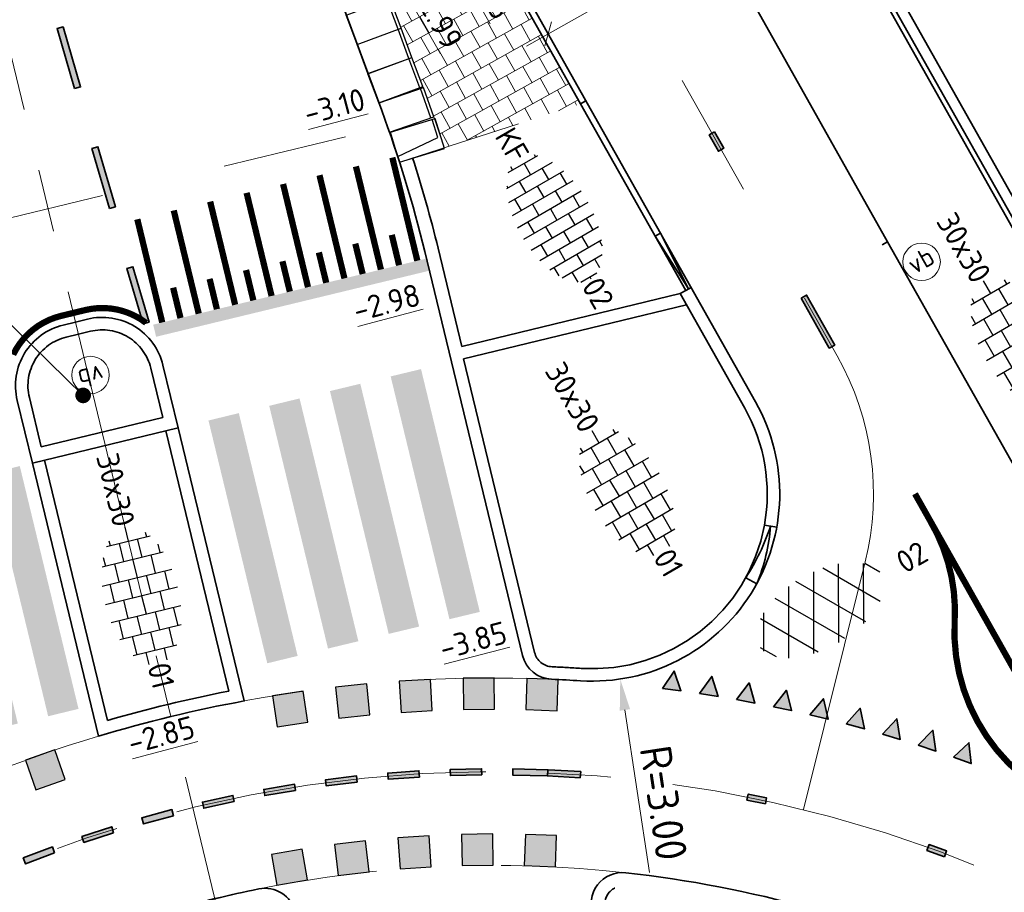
# Model space of a CAD drawing. Header units: metres. Extents: x 111691 to 117439, y 474133 to 478789.
# Tile 61 of 127: x 114405 to 114421, y 476443 to 476457. Entities that reach past the tile are written whole.
import ezdxf
from ezdxf.enums import TextEntityAlignment as Align

# ---------------------------------------------------------------- set-up
doc = ezdxf.new("R2010")
doc.units = ezdxf.units.M
for name, pattern in [('AM-AS', [16, 10, -2, 2, -2]), ('VH-GAZONBAND_100X200', [9.5, 7.5, -2]), ('VH-OPSLUITBAND_150X250', [24, 16, -2, 4, -2]), ('VH-OPSLUITBAND_80X200', [14, 8, -2, 2, -2]), ('VH-RWSBAND', [24, 10, -2, 2, -2, 2, -2, 2, -2]), ('VH-TROTTOIRBAND_130-150', [15, 5, -2, 2, -2, 2, -2]), ('XX-HIDDEN', [4, 2, -2])]:
    doc.linetypes.add(name, pattern=pattern)
doc.layers.get('Defpoints').update_dxf_attribs({"lineweight": 25})
for name, color, linetype, lineweight in [('N-WE-AM-AS-G', 10, 'AM-AS', 18), ('N-WE-IE-MEUBILAIR_WEGMEUBILAIR_PAAL-S', 7, 'Continuous', 25), ('N-WE-IE-TERREINAFSCHEIDING_KUNSTMATIG_HEKWERK-G', 20, 'IE-TERREINAFSCHEIDING-KUNSTMATIG', 35), ('N-WE-VH-HOOGTELABEL-T18', 2, 'Continuous', 18), ('N-WE-VH-KANTOPSLUITING_ELEMENT_INRIT-S', 1, 'Continuous', 30), ('N-WE-VH-KANTOPSLUITING_GAZONBAND_100X200-G', 90, 'VH-GAZONBAND_100X200', 35), ('N-WE-VH-KANTOPSLUITING_OPSLUITBAND_100X200-G', 150, 'Continuous', 35), ('N-WE-VH-KANTOPSLUITING_OPSLUITBAND_150X250-G', 150, 'VH-OPSLUITBAND_150X250', 35), ('N-WE-VH-KANTOPSLUITING_OPSLUITBAND_80X200-G', 150, 'VH-OPSLUITBAND_80X200', 35), ('N-WE-VH-KANTOPSLUITING_TROTTOIRBAND_130 150-G', 210, 'VH-TROTTOIRBAND_130-150', 35), ('N-WE-VH-KANTOPSLUITING_TROTTOIRBAND_RWS_110 220-G', 210, 'VH-RWSBAND', 35), ('N-WE-VH-KANTOPSLUITING_VERLOOPBAND-G', 40, 'Continuous', 35), ('N-WE-VH-KANTOPSLUITING_VOORKANTBAND-G', 7, 'Continuous', 35), ('N-WE-VH-KANTVERHARDING-G', 1, 'Continuous', 35), ('N-WE-VH-MAATVOERING-M', 7, 'Continuous', 18), ('N-WE-VH-MARKERING_DREMPEL-G', 7, 'Continuous', 25), ('N-WE-VH-MARKERING_VOP-A', 7, 'Continuous', 25), ('N-WE-VH-MATERIAALGRENS-G', 7, 'XX-HIDDEN', 18), ('N-WE-VH-VERHARDING_ASFALT_ROOD-S', 1, 'Continuous', 25), ('N-WE-VH-VERHARDING_BETONSTRAATSTEEN-S', 7, 'Continuous', 25), ('N-WE-VH-VERHARDING_TEGEL-S', 7, 'Continuous', 25), ('N-WE-VH-VERHARDING_TEGEL60-A', 252, 'Continuous', 18), ('N-WE-VW-MARKERING-G', 7, 'Continuous', 35), ('N-WE-VW-MARKERING_LANGS_STREEP_GETROKKEN_010-G', 7, 'Continuous', 25), ('X-XX-AL-AANPIJLING_SYMBOLEN-T25', 7, 'Continuous', 25)]:
    doc.layers.add(name, color=color, linetype=linetype, lineweight=lineweight)
for name, color, linetype in [('N-WE-VW-MARKERING_DWARS_DRIEHOEK_3030-A', 7, 'Continuous'), ('N-WE-VW-MARKERING_DWARS_OVERSTEEK_BLOKSTREEP50-A', 7, 'Continuous'), ('N-WE-VW-MARKERING_DWARS_OVERSTEEK_KANALISATIESTREEP50-A', 7, 'Continuous'), ('N-WE-VW-MARKERING_LANGS_STREEP_11_010-A', 7, 'Continuous'), ('N-WE-VW-MARKERING_LANGS_STREEP_30270_010-A', 7, 'Continuous')]:
    doc.layers.add(name, color=color, linetype=linetype)
doc.styles.add('ISO', font='NLCS-ISO.ttf')
doc.styles.add('NLCS-ISO', font='NLCS-ISO.ttf')
doc.styles.add('NLCS-ISO-ANNOTATIEF-T25', font='NLCS-ISO.ttf', dxfattribs={"height": 2.5})
doc.styles.add('NLCS-ISO-M200-T18', font='NLCS-ISO.ttf', dxfattribs={"height": 0.36})
doc.linetypes.add('IE-TERREINAFSCHEIDING-KUNSTMATIG', pattern='A,4,[82,NLCS.SHX,S=0.75,R=90,X=0,Y=0],4,-2', length=10)
doc.dimstyles.new('M200T25-PIJL', dxfattribs={"dimscale": 0.2, "dimtxt": 2.5, "dimasz": 2, "dimexe": 1, "dimexo": 0.25, "dimgap": 0.75, "dimtad": 1, "dimzin": 0, "dimdsep": 46, "dimtxsty": 'ISO', "dimcen": 0, "dimdle": 1, "dimse1": 1, "dimse2": 1, "dimclrt": 2, "dimazin": 0, "dimtfac": 1, "dimtdec": 4, "dimtmove": 2, "dimatfit": 3, "dimfxl": 1, "dimtolj": 1, "dimtzin": 0, "dimarcsym": 0})
doc.dimstyles.new('NLCS-ANNOTATIEF-T25-PIJL_L2_H1', dxfattribs={"dimtxt": 2.5, "dimasz": 2.5, "dimexe": 2, "dimexo": 2, "dimgap": 0.7, "dimtad": 1, "dimzin": 0, "dimdsep": 46, "dimtxsty": 'NLCS-ISO-ANNOTATIEF-T25', "dimcen": 0, "dimdle": 2, "dimclrd": 256, "dimclre": 256, "dimclrt": 256, "dimadec": 1, "dimazin": 0, "dimtfac": 1, "dimtdec": 3, "dimtofl": 0, "dimtmove": 0, "dimatfit": 3, "dimfxl": 2, "dimfxlon": 1, "dimtfillclr": 256, "dimtolj": 1, "dimtzin": 0, "dimlwd": -1, "dimlwe": -1, "dimarcsym": 0})
doc.dimstyles.new('NLCS-ANNOTATIEF-T25-SCHRAP_L2_H1', dxfattribs={"dimtxt": 2.5, "dimasz": 1.4, "dimexe": 2, "dimexo": 2, "dimgap": 0.7, "dimtad": 1, "dimzin": 0, "dimdsep": 46, "dimtxsty": 'NLCS-ISO-ANNOTATIEF-T25', "dimblk": 'OBLIQUE', "dimcen": 0, "dimdle": 2, "dimclrd": 256, "dimclre": 256, "dimclrt": 256, "dimadec": 1, "dimazin": 0, "dimtfac": 1, "dimtdec": 3, "dimtofl": 0, "dimtmove": 0, "dimatfit": 3, "dimldrblk": 'OBLIQUE', "dimfxl": 2, "dimfxlon": 1, "dimtfillclr": 256, "dimtolj": 1, "dimtzin": 0, "dimlwd": -1, "dimlwe": -1, "dimarcsym": 0})

# ---------------------------------------------------------------- blocks, each defined once
blk = doc.blocks.new('_Oblique')
at = {"color": 0, "linetype": 'ByBlock', "lineweight": -2}
blk.add_line((-0.5, -0.5), (0.5, 0.5), dxfattribs=at)
blk = doc.blocks.new('*D60')
at = {"layer": 'Defpoints', "color": 0, "linetype": 'Continuous', "transparency": 16777216}
for p in [(114416.029, 476458.092), (114416.111, 476457.946), (114413.498, 476456.473)]:
    blk.add_point(p, dxfattribs=at)
at = {"layer": 'N-WE-VH-MAATVOERING-M', "transparency": 16777216}
for p, q in [((114416.029, 476458.092), (114415.833, 476458.44)), ((114413.067, 476456.422), (114416.378, 476458.288)), ((114413.416, 476456.618), (114413.219, 476456.967))]:
    blk.add_line(p, q, dxfattribs=at)
at = {"layer": 'N-WE-VH-MAATVOERING-M', "linetype": 'Continuous', "transparency": 16777216, "xscale": 0.28, "yscale": 0.28, "zscale": 0.28}
for p, rotation in [((114416.029, 476458.092), 29.41238586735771), ((114413.416, 476456.618), 209.4123858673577)]:
    blk.add_blockref('_Oblique', p, dxfattribs=dict(at, rotation=rotation))
at = {"layer": 'N-WE-VH-MAATVOERING-M', "linetype": 'Continuous', "lineweight": 0, "transparency": 16777216, "insert": (114414.531, 476457.695), "char_height": 0.5, "attachment_point": 5, "rotation": 29.4124, "style": 'NLCS-ISO-ANNOTATIEF-T25', "bg_fill": 3, "box_fill_scale": 1.1, "bg_fill_color": 256, "bg_fill_true_color": 13158600, "bg_fill_transparency": 0}
blk.add_mtext('\\A1;3.00', dxfattribs=at)
blk = doc.blocks.new('SVH-ASFALT-SO')
at = {"ltscale": 0.1}
for p, q in [((-1.91, 0.692), (0.948, 5.641)), ((0, 0), (3.268, 5.66)), ((4.868, 0.122), (1.647, 5.7)), ((6.701, 0.946), (4.043, 5.55)), ((-3.364, 2.174), (-1.828, 4.834)), ((2.754, -0.217), (-0.469, 5.365)), ((2.176, -0.232), (5.322, 5.217)), ((0.361, -0.072), (-2.305, 4.546)), ((4.657, 0.065), (7.07, 4.246)), ((7.828, 2.995), (7.146, 4.176)), ((-2.72, 1.264), (-3.454, 2.536))]:
    blk.add_line(p, q, dxfattribs=at)
at = {"style": 'NLCS-ISO'}
blk.add_attdef('KLEUR', text='', height=1.8, dxfattribs=at).set_placement((9.486, 2.741), align=Align.MIDDLE_LEFT)
at = {"style": 'NLCS-ISO', "flags": 1}
blk.add_attdef('FUNCTIE', text='', height=1.8, dxfattribs=at).set_placement((0.116, -3.585), align=Align.MIDDLE_CENTER)
blk = doc.blocks.new('SVH-TEGEL_300X300_DUN_HALFST-SO')
for p, q in [((-3, -2.521), (-3, 2.521)), ((-1.5, -2.866), (-1.5, 2.866)), ((0, -2.973), (0, 2.973)), ((1.5, -2.866), (1.5, 2.866)), ((3, -2.521), (3, 2.521)), ((-4.5, -1.802), (-4.5, 1.802)), ((-3.698, 2.25), (-3, 2.25)), ((-1.5, 2.25), (0, 2.25)), ((1.5, 2.25), (3, 2.25)), ((4.5, -1.802), (4.5, 1.802)), ((-4.885, 1.5), (-4.5, 1.5)), ((-3, 1.5), (-1.5, 1.5)), ((0, 1.5), (1.5, 1.5)), ((3, 1.5), (4.5, 1.5)), ((-5.658, 0), (-4.5, 0)), ((-4.5, 0.75), (-3, 0.75)), ((-3, 0), (-1.5, 0)), ((-1.5, 0.75), (0, 0.75)), ((0, 0), (1.5, 0)), ((1.5, 0.75), (3, 0.75)), ((3, 0), (4.5, 0)), ((4.5, 0.75), (5.475, 0.75)), ((-4.5, -0.75), (-3, -0.75)), ((-1.5, -0.75), (0, -0.75)), ((1.5, -0.75), (3, -0.75)), ((4.5, -0.75), (5.475, -0.75)), ((-4.885, -1.5), (-4.5, -1.5)), ((-3, -1.5), (-1.5, -1.5)), ((0, -1.5), (1.5, -1.5)), ((3, -1.5), (4.5, -1.5)), ((-3.698, -2.25), (-3, -2.25)), ((-1.5, -2.25), (0, -2.25)), ((1.5, -2.25), (3, -2.25))]:
    blk.add_line(p, q)
at = {"style": 'NLCS-ISO'}
blk.add_attdef('FORMAAT', text='', height=1.8, dxfattribs=at).set_placement((-5.758, 0), align=Align.MIDDLE_RIGHT)
blk.add_attdef('KLEUR', text='', height=1.8, dxfattribs=at).set_placement((5.575, 0), align=Align.MIDDLE_LEFT)
at = {"style": 'NLCS-ISO', "flags": 1}
blk.add_attdef('FUNCTIE', text='', height=1.8, dxfattribs=at).set_placement((0.116, -3.585), align=Align.MIDDLE_CENTER)
blk = doc.blocks.new('*D123')
at = {"layer": 'Defpoints', "color": 0, "transparency": 16777216}
for p in [(114425.275, 476446.974), (114417.242, 476438.06)]:
    blk.add_point(p, dxfattribs=at)
at = {"layer": 'N-WE-VH-MAATVOERING-M', "transparency": 16777216}
blk.add_line((114414.979, 476435.549), (114416.907, 476437.688), dxfattribs=at)
blk.add_solid([(114416.969, 476437.633), (114416.845, 476437.744), (114417.242, 476438.06)], dxfattribs=at)
at = {"layer": 'N-WE-VH-MAATVOERING-M', "transparency": 16777216, "insert": (114416.065, 476436.172), "char_height": 0.5, "attachment_point": 5, "rotation": 227.9775, "style": 'NLCS-ISO-ANNOTATIEF-T25'}
blk.add_mtext('\\A1;R=12.00', dxfattribs=at)
blk = doc.blocks.new('*D213')
at = {"layer": 'Defpoints', "color": 0, "transparency": 16777216}
for p in [(114414.121, 476449.253), (114414.569, 476446.286)]:
    blk.add_point(p, dxfattribs=at)
at = {"layer": 'N-WE-VH-MAATVOERING-M', "transparency": 16777216}
blk.add_line((114415.036, 476443.191), (114414.644, 476445.792), dxfattribs=at)
blk.add_solid([(114414.726, 476445.804), (114414.561, 476445.779), (114414.569, 476446.286)], dxfattribs=at)
at = {"layer": 'N-WE-VH-MAATVOERING-M', "transparency": 16777216, "insert": (114415.263, 476444.303), "char_height": 0.5, "attachment_point": 5, "rotation": 278.5813, "style": 'NLCS-ISO-ANNOTATIEF-T25'}
blk.add_mtext('\\A1;R=3.00', dxfattribs=at)
blk = doc.blocks.new('N-SVW-MARKERING_DWARS_OVERSTEEK_BLOKSTREEP_050')
at = {"flags": 128}
blk.add_lwpolyline([(0, -0.25), (0.5, -0.25), (0.5, 0.25), (0, 0.25)], close=True, dxfattribs=at)
blk.add_solid([(0, 0.25), (0.5, 0.25), (0, -0.25), (0.5, -0.25)])
blk = doc.blocks.new('N-SVH-INRITELEMENT_130 150_180X750X500_RECHTS')
for p, q in [((0, 0), (0, 0.75)), ((0.5, 0.75), (0, 0.75)), ((0.3, 0.7), (0, 0.7)), ((0.405, 0), (0.3, 0.7)), ((0.5, 0), (0.5, 0.75)), ((0.5, 0), (0, 0))]:
    blk.add_line(p, q)
blk = doc.blocks.new('N-SVH-INRITELEMENT_130 150_180X750X500_MIDDEN')
for p, q in [((0, 0), (0, 0.75)), ((0.5, 0.75), (0, 0.75)), ((0.5, 0.7), (0, 0.7)), ((0.5, 0), (0.5, 0.75)), ((0.5, 0), (0, 0))]:
    blk.add_line(p, q)
blk = doc.blocks.new('SIE-WEG_PAAL_VERKEERSBORD-SO')
at = {"color": 0, "linetype": 'ByBlock', "lineweight": 18}
blk.add_circle((0, 0), 1.5, dxfattribs=at)
at = {"color": 0, "linetype": 'ByBlock', "lineweight": 18, "style": 'NLCS-ISO'}
blk.add_text('vb', height=1.5, dxfattribs=at).set_placement((0, 0.132), align=Align.MIDDLE_CENTER)
blk = doc.blocks.new('SVH-BSS_KEIFORMAAT_HALFST-SO')
at = {"ltscale": 0.1}
for p, q in [((-3.15, -2.631), (-3.15, 2.46)), ((-2.1, -2.891), (-2.1, 2.72)), ((-1.05, -3.027), (-1.05, 2.856)), ((0, -3.056), (0, 2.885)), ((1.05, -2.982), (1.05, 2.81)), ((2.1, -2.795), (2.1, 2.624)), ((-4.2, -2.203), (-4.2, 2.032)), ((-3.15, 2.1), (-2.1, 2.1)), ((-1.05, 2.1), (0, 2.1)), ((1.05, 2.1), (2.1, 2.1)), ((3.15, -2.47), (3.15, 2.299)), ((3.15, 2.1), (3.607, 2.1)), ((4.2, -1.936), (4.2, 1.765)), ((-5.458, 1.05), (-5.25, 1.05)), ((-5.25, -1.455), (-5.25, 1.284)), ((-4.2, 1.05), (-3.15, 1.05)), ((-2.1, 1.05), (-1.05, 1.05)), ((0, 1.05), (1.05, 1.05)), ((2.1, 1.05), (3.15, 1.05)), ((4.2, 1.05), (5.001, 1.05)), ((-5.25, 0), (-4.2, 0)), ((-3.15, 0), (-2.1, 0)), ((-1.05, 0), (0, 0)), ((1.05, 0), (2.1, 0)), ((3.15, 0), (4.2, 0)), ((5.25, -0.829), (5.25, 0.658)), ((5.25, 0), (5.427, 0)), ((-5.581, -1.05), (-5.25, -1.05)), ((-4.2, -1.05), (-3.15, -1.05)), ((-2.1, -1.05), (-1.05, -1.05)), ((0, -1.05), (1.05, -1.05)), ((2.1, -1.05), (3.15, -1.05)), ((4.2, -1.05), (5.124, -1.05)), ((-4.39, -2.1), (-4.2, -2.1)), ((-3.15, -2.1), (-2.1, -2.1)), ((-1.05, -2.1), (0, -2.1)), ((1.05, -2.1), (2.1, -2.1)), ((3.15, -2.1), (3.933, -2.1))]:
    blk.add_line(p, q, dxfattribs=at)
at = {"style": 'NLCS-ISO'}
blk.add_attdef('FORMAAT', text='', height=1.8, dxfattribs=at).set_placement((-5.681, -0.086), align=Align.MIDDLE_RIGHT)
blk.add_attdef('KLEUR', text='', height=1.8, dxfattribs=at).set_placement((5.527, -0.086), align=Align.MIDDLE_LEFT)
at = {"style": 'NLCS-ISO', "flags": 1}
blk.add_attdef('FUNCTIE', text='', height=1.8, dxfattribs=at).set_placement((0.116, -3.585), align=Align.MIDDLE_CENTER)

msp = doc.modelspace()

# ---------------------------------------------------------------- hatches: boundary and pattern name
at = {"layer": 'N-WE-VH-MARKERING_VOP-A'}
h = msp.add_hatch(color=256, dxfattribs=at)
h.dxf.hatch_style = 1
h.paths.add_polyline_path([(114407.093, 476451.962), (114407.14, 476451.768), (114411.514, 476452.826), (114411.467, 476453.02)])
h = msp.add_hatch(color=256, dxfattribs=at)
h.dxf.hatch_style = 1
h.paths.add_polyline_path([(114411.38, 476451.25), (114410.894, 476451.133), (114411.835, 476447.245), (114412.321, 476447.362)])
h.paths.add_polyline_path([(114410.408, 476451.015), (114409.922, 476450.898), (114410.863, 476447.01), (114411.349, 476447.127)])
h.paths.add_polyline_path([(114409.436, 476450.78), (114408.95, 476450.662), (114409.891, 476446.775), (114410.377, 476446.892)])
h.paths.add_polyline_path([(114408.464, 476450.545), (114407.978, 476450.427), (114408.919, 476446.539), (114409.405, 476446.657)])
h = msp.add_hatch(color=256, dxfattribs=at)
h.dxf.hatch_style = 1
h.paths.add_polyline_path([(114404.958, 476449.697), (114404.472, 476449.579), (114405.412, 476445.691), (114405.898, 476445.809)])
h.paths.add_polyline_path([(114403.986, 476449.462), (114403.5, 476449.344), (114404.44, 476445.456), (114404.926, 476445.574)])
h.paths.add_polyline_path([(114403.014, 476449.227), (114402.528, 476449.109), (114403.468, 476445.221), (114403.954, 476445.339)])
h.paths.add_polyline_path([(114402.042, 476448.992), (114401.556, 476448.874), (114402.496, 476444.986), (114402.982, 476445.104)])
at = {"layer": 'N-WE-VH-VERHARDING_TEGEL60-A'}
h = msp.add_hatch(dxfattribs=at)
h.set_pattern_fill('AVH-TEGEL_300X300_HALFST-SO', color=256, angle=-181, pattern_type=2)
h.set_pattern_definition([(119.1117836, (112611.52067, 477824.6286), (-0.277005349, 0.189124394), [0.3, -0.3]), (209.111784, (112611.52067, 477824.6286), (0.14595452, -0.262101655), [])])
h.paths.add_polyline_path([(114413.932, 476455.498), (114408.398, 476465.323), (114407.929, 476465.148), (114411.408, 476455.773), (114411.584, 476455.289), (114411.75, 476454.795)])
at = {"layer": 'N-WE-VW-MARKERING_DWARS_DRIEHOEK_3030-A', "transparency": 33554687}
h = msp.add_hatch(color=256, dxfattribs=at)
h.dxf.hatch_style = 1
h.paths.add_polyline_path([(114415.541, 476446.098), (114415.431, 476446.415), (114415.243, 476446.137)])
h.paths.add_polyline_path([(114420.187, 476444.934), (114420.149, 476445.267), (114419.905, 476445.036)])
h.paths.add_polyline_path([(114419.622, 476445.134), (114419.574, 476445.466), (114419.337, 476445.229)])
h.paths.add_polyline_path([(114419.051, 476445.32), (114418.994, 476445.65), (114418.764, 476445.406)])
h.paths.add_polyline_path([(114418.476, 476445.489), (114418.41, 476445.818), (114418.186, 476445.568)])
h.paths.add_polyline_path([(114417.896, 476445.643), (114417.821, 476445.97), (114417.604, 476445.714)])
h.paths.add_polyline_path([(114417.312, 476445.781), (114417.228, 476446.106), (114417.019, 476445.844)])
h.paths.add_polyline_path([(114416.724, 476445.903), (114416.632, 476446.225), (114416.429, 476445.958)])
h.paths.add_polyline_path([(114416.134, 476446.009), (114416.032, 476446.328), (114415.837, 476446.055)])
at = {"layer": 'N-WE-VW-MARKERING_DWARS_OVERSTEEK_KANALISATIESTREEP50-A', "transparency": 33554687}
h = msp.add_hatch(color=256, dxfattribs=at)
h.dxf.hatch_style = 1
h.paths.add_polyline_path([(114410.36, 476444.635), (114410.348, 476444.734), (114409.852, 476444.675), (114409.864, 476444.575)])
h = msp.add_hatch(color=256, dxfattribs=at)
h.dxf.hatch_style = 1
h.paths.add_polyline_path([(114411.354, 476444.717), (114411.347, 476444.817), (114410.848, 476444.782), (114410.855, 476444.682)])
h = msp.add_hatch(color=256, dxfattribs=at)
h.dxf.hatch_style = 1
h.paths.add_polyline_path([(114412.351, 476444.751), (114412.349, 476444.851), (114411.849, 476444.84), (114411.851, 476444.74)])
h = msp.add_hatch(color=256, dxfattribs=at)
h.dxf.hatch_style = 1
h.paths.add_polyline_path([(114413.404, 476444.734), (114413.407, 476444.834), (114412.851, 476444.85), (114412.849, 476444.75)])
h = msp.add_hatch(color=256, dxfattribs=at)
h.dxf.hatch_style = 1
h.paths.add_polyline_path([(114409.371, 476444.504), (114409.355, 476444.603), (114408.862, 476444.519), (114408.878, 476444.42)])
h = msp.add_hatch(color=256, dxfattribs=at)
h.dxf.hatch_style = 1
h.paths.add_polyline_path([(114408.39, 476444.325), (114408.369, 476444.423), (114407.88, 476444.315), (114407.902, 476444.217)])
h = msp.add_hatch(color=256, dxfattribs=at)
h.dxf.hatch_style = 1
h.paths.add_polyline_path([(114407.419, 476444.098), (114407.392, 476444.195), (114406.91, 476444.064), (114406.936, 476443.967)])
h = msp.add_hatch(color=256, dxfattribs=at)
h.dxf.hatch_style = 1
h.paths.add_polyline_path([(114406.459, 476443.825), (114406.429, 476443.92), (114405.953, 476443.765), (114405.984, 476443.67)])
h = msp.add_hatch(color=256, dxfattribs=at)
h.dxf.hatch_style = 1
h.paths.add_polyline_path([(114405.515, 476443.505), (114405.479, 476443.598), (114405.012, 476443.421), (114405.047, 476443.327)])
at = {"layer": 'N-WE-VW-MARKERING_LANGS_STREEP_11_010-A'}
h = msp.add_hatch(color=256, dxfattribs=at)
h.dxf.hatch_style = 1
h.paths.add_polyline_path([(114405.834, 476455.742), (114405.93, 476455.77), (114405.65, 476456.73), (114405.554, 476456.702)])
h = msp.add_hatch(color=256, dxfattribs=at)
h.dxf.hatch_style = 1
h.paths.add_polyline_path([(114406.393, 476453.822), (114406.489, 476453.85), (114406.209, 476454.81), (114406.113, 476454.782)])
h = msp.add_hatch(color=256, dxfattribs=at)
h.dxf.hatch_style = 1
h.paths.add_polyline_path([(114406.931, 476451.976), (114407.027, 476452.004), (114406.769, 476452.89), (114406.673, 476452.862)])
at = {"layer": 'N-WE-VW-MARKERING_LANGS_STREEP_30270_010-A'}
h = msp.add_hatch(color=256, dxfattribs=at)
h.dxf.hatch_style = 1
h.paths.add_polyline_path([(114416.079, 476455.049), (114415.992, 476454.999), (114416.139, 476454.738), (114416.226, 476454.787)])
h = msp.add_hatch(color=256, dxfattribs=at)
h.dxf.hatch_style = 1
h.paths.add_polyline_path([(114417.464, 476452.386), (114417.551, 476452.435), (114418.001, 476451.636), (114417.914, 476451.587)])
at = {"layer": 'N-WE-VW-MARKERING_LANGS_STREEP_30270_010-A', "transparency": 33554687}
h = msp.add_hatch(color=256, dxfattribs=at)
h.dxf.hatch_style = 1
h.paths.add_polyline_path([(114413.94, 476444.805), (114413.927, 476444.706), (114413.399, 476444.735), (114413.413, 476444.834)])
h = msp.add_hatch(color=256, dxfattribs=at)
h.dxf.hatch_style = 1
h.paths.add_polyline_path([(114416.891, 476444.286), (114416.911, 476444.384), (114416.618, 476444.445), (114416.597, 476444.347)])
h = msp.add_hatch(color=256, dxfattribs=at)
h.dxf.hatch_style = 1
h.paths.add_polyline_path([(114419.758, 476443.439), (114419.793, 476443.533), (114419.511, 476443.636), (114419.477, 476443.543)])

# ---------------------------------------------------------------- linework, layer by layer
at = {"layer": 'N-WE-AM-AS-G', "ltscale": 0.5}
msp.add_line((114412.548, 476424.302), (114401.933, 476468.191), dxfattribs=at)
msp.add_lwpolyline([(114433.046, 476424.586, -0.000999), (114433.045, 476424.632, 0.866133), (114392.793, 476429.778, -0.25127), (114385.934, 476422.601, -0.046634), (114377.584, 476420.711), (114368.191, 476419.49), (114354.491, 476417.827)], format="xyb", dxfattribs=at)
at = {"layer": 'N-WE-IE-TERREINAFSCHEIDING_KUNSTMATIG_HEKWERK-G', "flags": 128}
msp.add_lwpolyline([(114418.493, 476458.2), (114426.519, 476443.95, 0.415026), (114427.679, 476443.628), (114431.121, 476445.579)], format="xyb", dxfattribs=at)
at = {"layer": 'N-WE-VH-KANTOPSLUITING_GAZONBAND_100X200-G', "flags": 128}
msp.add_lwpolyline([(114418.848, 476453.29), (114416.674, 476457.151)], dxfattribs=at)
at = {"layer": 'N-WE-VH-KANTOPSLUITING_GAZONBAND_100X200-G'}
msp.add_lwpolyline([(114413.932, 476455.498), (114415.616, 476452.508)], dxfattribs=at)
at = {"layer": 'N-WE-VH-KANTOPSLUITING_OPSLUITBAND_100X200-G', "flags": 128}
msp.add_lwpolyline([(114420.888, 476449.668), (114418.848, 476453.29)], dxfattribs=at)
at = {"layer": 'N-WE-VH-KANTOPSLUITING_OPSLUITBAND_150X250-G', "flags": 128}
for points in [[(114415.529, 476452.459), (114416.561, 476450.627, -0.17482), (114416.876, 476448.753, -0.17482)], [(114405.354, 476449.793), (114406.362, 476445.623, -0.022534), (114408.306, 476446.093), (114407.298, 476450.263)]]:
    msp.add_lwpolyline(points, format="xyb", dxfattribs=at)
msp.add_lwpolyline([(114413.198, 476446.712), (114412.061, 476451.415)], dxfattribs=at)
at = {"layer": 'N-WE-VH-KANTOPSLUITING_TROTTOIRBAND_130 150-G'}
msp.add_line((114415.631, 476452.278), (114412.061, 476451.415), dxfattribs=at)
at = {"layer": 'N-WE-VH-KANTOPSLUITING_TROTTOIRBAND_130 150-G', "flags": 128}
msp.add_lwpolyline([(114416.876, 476448.753, -0.38053), (114413.945, 476446.458, 0.005279), (114413.477, 476446.483, -0.334619), (114413.198, 476446.712)], format="xyb", dxfattribs=at)
at = {"layer": 'N-WE-VH-KANTOPSLUITING_TROTTOIRBAND_RWS_110 220-G', "flags": 128}
msp.add_lwpolyline([(114412.033, 476451.614), (114411.653, 476453.187, 0.018581), (114411.245, 476454.633, 0.018581)], format="xyb", dxfattribs=at)
for points in [[(114405.302, 476450.006), (114407.246, 476450.477), (114407.055, 476451.267, 0.414214), (114406.089, 476451.856), (114405.895, 476451.809), (114405.701, 476451.762, 0.414214), (114405.111, 476450.796)], [(114425.237, 476438.147, 0.158949), (114414.635, 476442.966, 0.567304), (114414.344, 476442.583, 0.11763), (114417.503, 476438.122, 0.177876), (114421.222, 476436.686, 0.133797), (114425.186, 476437.697, 0.509225)]]:
    msp.add_lwpolyline(points, format="xyb", close=True, dxfattribs=at)
at = {"layer": 'N-WE-VH-KANTOPSLUITING_VERLOOPBAND-G'}
for points in [[(114415.125, 476453.38), (114415.212, 476453.429)], [(114415.212, 476453.429), (114415.66, 476452.533), (114415.125, 476453.38)], [(114415.616, 476452.508), (114415.703, 476452.557)], [(114417.073, 476448.718), (114416.876, 476448.753)], [(114416.753, 476447.812), (114416.577, 476447.908)]]:
    msp.add_lwpolyline(points, dxfattribs=at)
msp.add_lwpolyline([(114416.577, 476447.908, 0.064115), (114416.975, 476448.735, -0.080123), (114416.753, 476447.812)], format="xyb", dxfattribs=at)
at = {"layer": 'N-WE-VH-KANTOPSLUITING_VOORKANTBAND-G', "ltscale": 0.5}
msp.add_line((114415.529, 476452.459), (114412.033, 476451.614), dxfattribs=at)
at = {"layer": 'N-WE-VH-KANTOPSLUITING_VOORKANTBAND-G', "flags": 128}
msp.add_lwpolyline([(114411.866, 476451.368), (114411.439, 476453.135, 0.029518), (114410.75, 476455.392), (114404.384, 476472.544, 0.039778), (114401.038, 476479.748), (114398.183, 476484.8)], format="xyb", dxfattribs=at)
at = {"layer": 'N-WE-VH-KANTOPSLUITING_VOORKANTBAND-G'}
for points in [[(114413.932, 476455.498), (114414.019, 476455.548)], [(114418.848, 476453.29), (114418.848, 476453.29), (114418.762, 476453.24)], [(114415.616, 476452.508), (114415.529, 476452.459)]]:
    msp.add_lwpolyline(points, dxfattribs=at)
msp.add_lwpolyline([(114407.492, 476450.31), (114407.249, 476451.314, 0.414214), (114406.042, 476452.05), (114405.848, 476452.003), (114405.654, 476451.956, 0.414214), (114404.917, 476450.749), (114405.16, 476449.746)], format="xyb", close=True, dxfattribs=at)
msp.add_lwpolyline([(114405.16, 476449.746), (114406.217, 476445.372, -0.027293), (114408.55, 476445.936), (114407.492, 476450.31)], format="xyb", dxfattribs=at)
at = {"layer": 'N-WE-VH-KANTOPSLUITING_VOORKANTBAND-G', "ltscale": 0.5}
msp.add_lwpolyline([(114425.386, 476438.309, 0.158949), (114414.659, 476443.185, 0.567304), (114414.14, 476442.501, 0.11763), (114417.358, 476437.956, 0.177876), (114421.219, 476436.466, 0.133797), (114425.294, 476437.506, 0.509225)], format="xyb", close=True, dxfattribs=at)
msp.add_lwpolyline([(114408.463, 476438.215), (114408.463, 476438.215, -0.023749), (114409.801, 476438.54, 0.427954), (114410.192, 476439.148), (114409.368, 476442.553, 0.403171), (114408.783, 476442.926, 0.018926), (114407.386, 476442.587, 0.403171), (114407.036, 476441.989), (114407.859, 476438.584, 0.427954), (114408.485, 476438.221)], format="xyb", dxfattribs=at)
at = {"layer": 'N-WE-VH-KANTVERHARDING-G', "ltscale": 0.5}
msp.add_arc((114412.548, 476424.302), 19, 101.4282, 105.7651, dxfattribs=at)
at = {"layer": 'N-WE-VH-MARKERING_DREMPEL-G', "const_width": 0.1, "flags": 128}
for points in [[(114411.321, 476452.985), (114410.921, 476454.637)], [(114410.738, 476452.844), (114410.338, 476454.496)], [(114410.154, 476452.703), (114409.755, 476454.355)], [(114409.571, 476452.562), (114409.172, 476454.214)], [(114408.988, 476452.421), (114408.588, 476454.073)], [(114408.405, 476452.28), (114408.005, 476453.932)], [(114407.822, 476452.138), (114407.422, 476453.791)], [(114407.238, 476451.997), (114406.839, 476453.65)], [(114411.029, 476452.914), (114410.912, 476453.4)], [(114410.446, 476452.773), (114410.328, 476453.259)], [(114409.863, 476452.632), (114409.745, 476453.118)], [(114409.28, 476452.491), (114409.162, 476452.977)], [(114408.696, 476452.35), (114408.579, 476452.836)], [(114408.113, 476452.209), (114407.996, 476452.695)], [(114407.53, 476452.068), (114407.412, 476452.554)]]:
    msp.add_lwpolyline(points, dxfattribs=at)
at = {"layer": 'N-WE-VH-MATERIAALGRENS-G'}
for points in [[(114407.929, 476465.148), (114411.408, 476455.773), (114411.584, 476455.289), (114411.75, 476454.795)], [(114411.036, 476454.565), (114413.932, 476455.498)], [(114400.451, 476452.619), (114410.844, 476455.133)]]:
    msp.add_lwpolyline(points, dxfattribs=at)
for radius, start, end in [(22, 87.6015, 100.4699), (22, 87.6015, 100.4699), (22, 106.7234, 117.2686), (19, 83.6204, 101.4282)]:
    msp.add_arc((114412.548, 476424.302), radius, start, end, dxfattribs=at)
at = {"layer": 'N-WE-VW-MARKERING-G'}
for points in [[(114405.834, 476455.742), (114405.93, 476455.77), (114405.65, 476456.73), (114405.554, 476456.702)], [(114416.079, 476455.049), (114415.992, 476454.999), (114416.139, 476454.738), (114416.226, 476454.787)], [(114406.393, 476453.822), (114406.489, 476453.85), (114406.209, 476454.81), (114406.113, 476454.782)], [(114406.931, 476451.976), (114407.027, 476452.004), (114406.769, 476452.89), (114406.673, 476452.862)], [(114417.464, 476452.386), (114417.551, 476452.435), (114418.001, 476451.636), (114417.914, 476451.587)], [(114415.243, 476446.137), (114415.541, 476446.098), (114415.431, 476446.415)], [(114415.837, 476446.055), (114416.134, 476446.009), (114416.032, 476446.328)], [(114416.429, 476445.958), (114416.724, 476445.903), (114416.632, 476446.225)], [(114417.019, 476445.844), (114417.312, 476445.781), (114417.228, 476446.106)], [(114417.604, 476445.714), (114417.896, 476445.643), (114417.821, 476445.97)], [(114418.186, 476445.568), (114418.476, 476445.489), (114418.41, 476445.818)], [(114418.764, 476445.406), (114419.051, 476445.32), (114418.994, 476445.65)], [(114419.337, 476445.229), (114419.622, 476445.134), (114419.574, 476445.466)], [(114419.905, 476445.036), (114420.187, 476444.934), (114420.149, 476445.267)], [(114410.36, 476444.635), (114410.348, 476444.734), (114409.852, 476444.675), (114409.864, 476444.575)], [(114411.354, 476444.717), (114411.347, 476444.817), (114410.848, 476444.782), (114410.855, 476444.682)], [(114412.351, 476444.751), (114412.349, 476444.851), (114411.849, 476444.84), (114411.851, 476444.74)], [(114413.404, 476444.734), (114413.407, 476444.834), (114412.851, 476444.85), (114412.849, 476444.75)], [(114413.94, 476444.805), (114413.927, 476444.706), (114413.399, 476444.735), (114413.413, 476444.834)], [(114409.371, 476444.504), (114409.355, 476444.603), (114408.862, 476444.519), (114408.878, 476444.42)], [(114408.39, 476444.325), (114408.369, 476444.423), (114407.88, 476444.315), (114407.902, 476444.217)], [(114416.891, 476444.286), (114416.911, 476444.384), (114416.618, 476444.445), (114416.597, 476444.347)], [(114407.419, 476444.098), (114407.392, 476444.195), (114406.91, 476444.064), (114406.936, 476443.967)], [(114406.459, 476443.825), (114406.429, 476443.92), (114405.953, 476443.765), (114405.984, 476443.67)], [(114419.758, 476443.439), (114419.793, 476443.533), (114419.511, 476443.636), (114419.477, 476443.543)], [(114405.515, 476443.505), (114405.479, 476443.598), (114405.012, 476443.421), (114405.047, 476443.327)]]:
    msp.add_lwpolyline(points, close=True, dxfattribs=at)
at = {"layer": 'N-WE-VW-MARKERING-G', "const_width": 0.1, "flags": 128}
msp.add_lwpolyline([(114406.979, 476451.99, 0.227041), (114406.007, 476452.196), (114405.813, 476452.149), (114405.618, 476452.102, 0.225376), (114404.852, 476451.481, 0.225376)], format="xyb", dxfattribs=at)
at = {"layer": 'N-WE-VW-MARKERING_LANGS_STREEP_GETROKKEN_010-G', "const_width": 0.1, "flags": 128}
msp.add_lwpolyline([(114419.286, 476449.253), (114422.206, 476444.069)], dxfattribs=at)
at = {"layer": 'N-WE-VW-MARKERING_LANGS_STREEP_GETROKKEN_010-G', "flags": 128}
msp.add_lwpolyline([(114419.529, 476448.821, 0.1, 0.1, -0.148742), (114419.921, 476447.202, 0.1, 0.1, 0.307653), (114421.673, 476444.321, 0, 0, 0)], format="xyseb", dxfattribs=at)

# ---------------------------------------------------------------- block references
at = {"layer": 'N-WE-IE-MEUBILAIR_WEGMEUBILAIR_PAAL-S', "xscale": 0.2, "yscale": 0.2, "zscale": 0.2}
for p, rotation in [((114419.392, 476452.968), 29.38993684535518), ((114406.091, 476451.155), 193.4329295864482)]:
    msp.add_blockref('SIE-WEG_PAAL_VERKEERSBORD-SO', p, dxfattribs=dict(at, rotation=rotation))
at = {"layer": 'N-WE-VH-KANTOPSLUITING_ELEMENT_INRIT-S'}
for name, p, rotation in [('N-SVH-INRITELEMENT_130 150_180X750X500_MIDDEN', (114410.183, 476456.919), 290.359793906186), ('N-SVH-INRITELEMENT_130 150_180X750X500_MIDDEN', (114410.357, 476456.45), 290.359793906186), ('N-SVH-INRITELEMENT_130 150_180X750X500_MIDDEN', (114410.531, 476455.981), 290.359793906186), ('N-SVH-INRITELEMENT_130 150_180X750X500_MIDDEN', (114410.712, 476455.516), 289.1071359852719), ('N-SVH-INRITELEMENT_130 150_180X750X500_RECHTS', (114410.89, 476455.043), 286.9834606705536)]:
    msp.add_blockref(name, p, dxfattribs=dict(at, rotation=rotation))
at = {"layer": 'N-WE-VH-VERHARDING_ASFALT_ROOD-S', "xscale": 0.2, "yscale": 0.2, "zscale": 0.2, "rotation": 30.11178359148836}
msp.add_blockref('SVH-ASFALT-SO', (114417.667, 476446.695), dxfattribs=at).add_auto_attribs({'KLEUR': '02'})
at = {"layer": 'N-WE-VH-VERHARDING_BETONSTRAATSTEEN-S', "xscale": 0.2, "yscale": 0.2, "zscale": 0.2, "rotation": 300.1117835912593}
msp.add_blockref('SVH-BSS_KEIFORMAAT_HALFST-SO', (114413.555, 476453.635), dxfattribs=at).add_auto_attribs({'FORMAAT': 'KF', 'KLEUR': '02'})
at = {"layer": 'N-WE-VH-VERHARDING_TEGEL-S', "xscale": 0.2, "yscale": 0.2, "zscale": 0.2}
for p, rotation in [((114420.944, 476451.684), 300.1117835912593), ((114414.679, 476449.289), 300.1117835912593), ((114406.907, 476447.621), 283.7433167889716)]:
    msp.add_blockref('SVH-TEGEL_300X300_DUN_HALFST-SO', p, dxfattribs=dict(at, rotation=rotation)).add_auto_attribs({'FORMAAT': '30x30', 'KLEUR': '01'})
at = {"layer": 'N-WE-VW-MARKERING_DWARS_OVERSTEEK_BLOKSTREEP50-A'}
for p, rotation in [((114410.262, 476446.183), 275.9651278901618), ((114411.281, 476446.266), 273.3021879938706), ((114412.303, 476446.301), 270.6392480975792), ((114413.325, 476446.288), 267.9763082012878), ((114409.248, 476446.053), 278.6280677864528), ((114405.284, 476445.068), 289.2798273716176), ((114412.287, 476443.302), 90.78809824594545), ((114413.281, 476443.29), 87.7880982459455), ((114410.302, 476443.171), 96.78809824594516), ((114411.293, 476443.262), 93.78809824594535), ((114409.318, 476443.027), 99.78809824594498)]:
    msp.add_blockref('N-SVW-MARKERING_DWARS_OVERSTEEK_BLOKSTREEP_050', p, dxfattribs=dict(at, rotation=rotation))

# ---------------------------------------------------------------- texts
at = {"layer": 'N-WE-VH-HOOGTELABEL-T18', "style": 'NLCS-ISO-M200-T18'}
for s, rotation, p in [('%%U-3.05', 299.5608, (114412.026, 476457.736)), ('%%U-2.99', 299.5608, (114411.223, 476457.27)), ('%%U-3.10', 14.6987, (114409.563, 476455.159)), ('%%U-2.98', 14.6987, (114410.352, 476452.004)), ('%%U-3.85', 14.6987, (114411.734, 476446.593)), ('%%U-2.85', 14.6987, (114406.745, 476445.081))]:
    msp.add_text(s, height=0.36, rotation=rotation, dxfattribs=at).set_placement(p)

# ---------------------------------------------------------------- dimensions: what is measured, and where the dimension line sits
at = {"layer": 'N-WE-VH-MAATVOERING-M'}
for center, mpoint, picture, middle in [((114414.121, 476449.253), (114414.569, 476446.286), '*D213', (114415.263, 476444.303)), ((114425.275, 476446.974), (114417.242, 476438.06), '*D123', (114416.065, 476436.172))]:
    dim = msp.add_radius_dim(center=center, mpoint=mpoint, dimstyle='NLCS-ANNOTATIEF-T25-PIJL_L2_H1', override={"dimpost": 'R=<>'}, dxfattribs=at)
    dim.commit()
    dim.dimension.update_dxf_attribs({"geometry": picture, "text_midpoint": middle})

# ---------------------------------------------------------------- leaders
at = {"layer": 'X-XX-AL-AANPIJLING_SYMBOLEN-T25'}
msp.add_leader([(114405.972, 476450.829), (114401.922, 476454.789)], dimstyle='M200T25-PIJL', override={"dimasz": 1.25, "dimgap": 0.14, "dimtad": 0, "dimldrblk": 'Dot', "dimfxl": 1.5, "dimarcsym": 1}, dxfattribs=at)

# ---------------------------------------------------------------- next in the draw order: dimensions: what is measured, and where the dimension line sits
at = {"layer": 'N-WE-VH-MAATVOERING-M', "linetype": 'Continuous', "lineweight": 0}
dim = msp.add_linear_dim(base=(114416.029, 476458.092), p1=(114413.498, 476456.473), p2=(114416.111, 476457.946), angle=29.4124, dimstyle='NLCS-ANNOTATIEF-T25-SCHRAP_L2_H1', override={"dimtfill": 1}, dxfattribs=at)
dim.commit()
dim.dimension.update_dxf_attribs({"geometry": '*D60', "text_midpoint": (114414.531, 476457.695)})

# ---------------------------------------------------------------- next in the draw order: linework, layer by layer
at = {"layer": 'N-WE-AM-AS-G'}
msp.add_lwpolyline([(114396.983, 476493.029), (114402.889, 476482.723, -0.041289), (114404.742, 476478.766), (114408.112, 476469.685, 0.039422), (114409.668, 476466.328), (114418.042, 476451.461, -0.19152), (114418.488, 476448.166), (114417.5, 476444.195)], format="xyb", dxfattribs=at)
at = {"layer": 'N-WE-VH-KANTOPSLUITING_OPSLUITBAND_100X200-G', "flags": 128}
msp.add_lwpolyline([(114408.398, 476465.323), (114413.932, 476455.498)], dxfattribs=at)
at = {"layer": 'N-WE-VH-KANTOPSLUITING_OPSLUITBAND_80X200-G', "flags": 128}
msp.add_lwpolyline([(114400.04, 476494.755), (114406.967, 476482.668), (114413.886, 476470.597), (114411.933, 476469.5), (114426.396, 476443.823, 0.415026), (114427.651, 476443.474), (114431.119, 476445.44), (114432.073, 476443.756)], format="xyb", dxfattribs=at)
at = {"layer": 'N-WE-VH-KANTOPSLUITING_VOORKANTBAND-G', "flags": 128}
for points in [[(114399.97, 476494.715), (114406.897, 476482.628), (114413.776, 476470.627), (114411.824, 476469.531), (114426.326, 476443.784, 0.415026), (114427.69, 476443.404), (114431.089, 476445.331), (114432.05, 476443.635)], [(114395.682, 476492.283), (114401.588, 476481.978, -0.041289), (114403.336, 476478.245), (114406.706, 476469.163, 0.039422), (114408.362, 476465.592), (114416.735, 476450.725, -0.594927), (114413.933, 476446.259, 0.005279), (114413.469, 476446.283, -0.334619), (114413.004, 476446.665), (114411.866, 476451.368)]]:
    msp.add_lwpolyline(points, format="xyb", dxfattribs=at)

doc.saveas('drawing.dxf')
